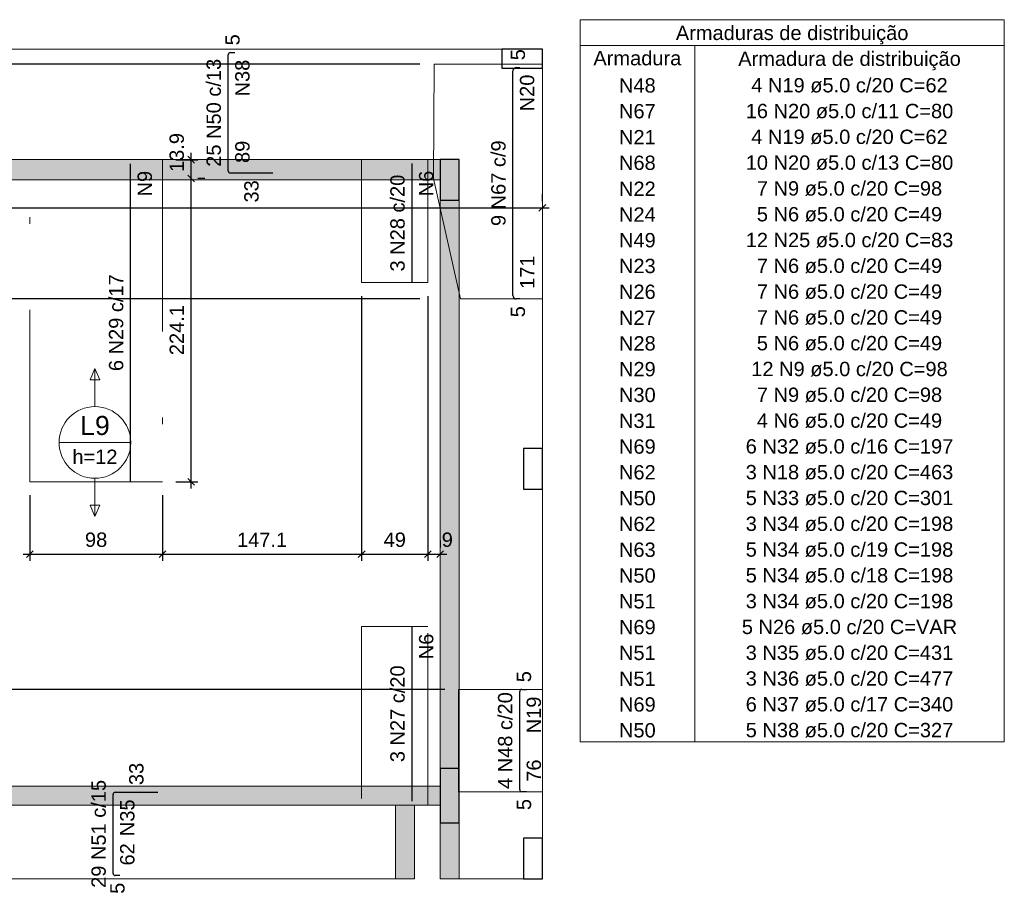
# Model space of a CAD drawing. Header units: millimetres. Extents: x 1852 to 2571, y -668 to -390.
# Tile 11 of 84: x 1927 to 1942, y -560 to -547. Entities that reach past the tile are written whole.
import ezdxf

# ---------------------------------------------------------------- set-up
doc = ezdxf.new("R2010")
doc.units = ezdxf.units.MM
doc.linetypes.add('DASHDOT', pattern=[25.4, 12.7, -6.35, 0, -6.35])
for name, color, linetype, lineweight in [('Descrição da armadura', 7, 'Continuous', 5), ('DT-Armadura negativa', 4, 'Continuous', 30), ('DT-Cotas', 9, 'Continuous', 5), ('DT-Hachura pilar em laje', 252, 'Continuous', 5), ('DT-Hachura viga em laje', 254, 'Continuous', 5), ('DT-Pontilhado', 9, 'DASHDOT', 5), ('DT-Relação do aço', 250, 'Continuous', 5), ('DT-Textos', 7, 'Continuous', 5), ('FO-Pilares', 4, 'Continuous', 30), ('FO-Vigas', 1, 'Continuous', 20), ('Textos armaduras', 7, 'Continuous', 5)]:
    doc.layers.add(name, color=color, linetype=linetype, lineweight=lineweight)
doc.styles.add('ARIAL', font='arial.ttf')
doc.styles.get("Standard").update_dxf_attribs({"font": 'arial.ttf'})
doc.dimstyles.new('UM_50.000000', dxfattribs={"dimtxt": 0.18, "dimasz": 0.1, "dimexe": 0.1, "dimexo": 0.2, "dimgap": 0, "dimtad": 1, "dimtih": 1, "dimtoh": 1, "dimdec": 1, "dimlfac": 50, "dimzin": 0, "dimdsep": 46, "dimtxsty": 'Standard', "dimcen": 0.09, "dimdle": 0.1, "dimadec": 1, "dimazin": 2, "dimtfac": 1, "dimtdec": 4, "dimtofl": 0, "dimtmove": 0, "dimatfit": 3, "dimfxl": 1, "dimtolj": 1, "dimarcsym": 0})

# ---------------------------------------------------------------- blocks, each defined once
blk = doc.blocks.new('_Oblique')
at = {"color": 0, "linetype": 'ByBlock', "lineweight": -2}
blk.add_line((-0.5, -0.5), (0.5, 0.5), dxfattribs=at)
blk = doc.blocks.new('*D543')
at = {"layer": 'DT-Cotas', "color": 0, "lineweight": -2, "transparency": 16777216}
for p, q in [((1933.185, -551.511), (1924.83, -551.511)), ((1924.93, -557.382), (1924.93, -551.411)), ((1933.554, -557.282), (1924.83, -557.282))]:
    blk.add_line(p, q, dxfattribs=at)
at = {"layer": 'DT-Cotas', "color": 0, "lineweight": -2, "transparency": 16777216, "xscale": 0.1, "yscale": 0.1, "zscale": 0.1}
for p, rotation in [((1924.93, -551.511), 90), ((1924.93, -557.282), 270)]:
    blk.add_blockref('_Oblique', p, dxfattribs=dict(at, rotation=rotation))
at = {"layer": 'DT-Cotas', "color": 7, "transparency": 16777216, "insert": (1924.718, -554.396), "char_height": 0.2118, "attachment_point": 5, "rotation": 90, "style": 'ARIAL'}
blk.add_mtext('\\A1;288.5', dxfattribs=at)
blk = doc.blocks.new('*D544')
at = {"layer": 'DT-Cotas', "color": 0, "lineweight": -2, "transparency": 16777216}
for p, q in [((1916.674, -549.739), (1925.03, -549.739)), ((1924.93, -551.611), (1924.93, -549.639)), ((1933.185, -551.511), (1924.83, -551.511))]:
    blk.add_line(p, q, dxfattribs=at)
at = {"layer": 'DT-Cotas', "color": 0, "lineweight": -2, "transparency": 16777216, "xscale": 0.1, "yscale": 0.1, "zscale": 0.1}
for p, rotation in [((1924.93, -549.739), 90), ((1924.93, -551.511), 270)]:
    blk.add_blockref('_Oblique', p, dxfattribs=dict(at, rotation=rotation))
at = {"layer": 'DT-Cotas', "color": 7, "transparency": 16777216, "insert": (1924.718, -550.625), "char_height": 0.2118, "attachment_point": 5, "rotation": 90, "style": 'ARIAL'}
blk.add_mtext('\\A1;88.6', dxfattribs=at)
blk = doc.blocks.new('*D545')
at = {"layer": 'DT-Cotas', "color": 0, "lineweight": -2, "transparency": 16777216}
for p, q in [((1924.93, -548.315), (1924.93, -547.939)), ((1933.185, -548.039), (1924.83, -548.039)), ((1916.674, -548.215), (1925.03, -548.215))]:
    blk.add_line(p, q, dxfattribs=at)
at = {"layer": 'DT-Cotas', "color": 0, "lineweight": -2, "transparency": 16777216, "xscale": 0.1, "yscale": 0.1, "zscale": 0.1}
for p, rotation in [((1924.93, -548.039), 90), ((1924.93, -548.215), 270)]:
    blk.add_blockref('_Oblique', p, dxfattribs=dict(at, rotation=rotation))
at = {"layer": 'DT-Cotas', "color": 7, "transparency": 16777216, "insert": (1924.718, -547.933), "char_height": 0.2118, "attachment_point": 5, "rotation": 90, "style": 'ARIAL'}
blk.add_mtext('\\A1;8.8', dxfattribs=at)
blk = doc.blocks.new('*D546')
at = {"layer": 'DT-Cotas', "color": 0, "lineweight": -2, "transparency": 16777216}
for p, q in [((1924.93, -548.139), (1924.93, -547.719)), ((1925.13, -547.819), (1925.03, -547.819)), ((1933.185, -548.039), (1924.83, -548.039))]:
    blk.add_line(p, q, dxfattribs=at)
at = {"layer": 'DT-Cotas', "color": 0, "lineweight": -2, "transparency": 16777216, "xscale": 0.1, "yscale": 0.1, "zscale": 0.1}
for p, rotation in [((1924.93, -547.819), 90), ((1924.93, -548.039), 270)]:
    blk.add_blockref('_Oblique', p, dxfattribs=dict(at, rotation=rotation))
at = {"layer": 'DT-Cotas', "color": 7, "transparency": 16777216, "insert": (1924.718, -547.713), "char_height": 0.2118, "attachment_point": 5, "rotation": 90, "style": 'ARIAL'}
blk.add_mtext('\\A1;11', dxfattribs=at)
blk = doc.blocks.new('*D550')
at = {"layer": 'DT-Cotas', "color": 0, "lineweight": -2, "transparency": 16777216}
for p, q in [((1916.474, -549.939), (1916.474, -550.263)), ((1934.994, -549.963), (1934.994, -550.063)), ((1916.374, -550.163), (1935.094, -550.163))]:
    blk.add_line(p, q, dxfattribs=at)
at = {"layer": 'DT-Cotas', "color": 0, "lineweight": -2, "transparency": 16777216, "xscale": 0.1, "yscale": 0.1, "zscale": 0.1, "rotation": 180}
blk.add_blockref('_Oblique', (1916.474, -550.163), dxfattribs=at)
at = {"layer": 'DT-Cotas', "color": 0, "lineweight": -2, "transparency": 16777216, "xscale": 0.1, "yscale": 0.1, "zscale": 0.1}
blk.add_blockref('_Oblique', (1934.994, -550.163), dxfattribs=at)
at = {"layer": 'DT-Cotas', "color": 7, "transparency": 16777216, "insert": (1925.734, -549.951), "char_height": 0.2118, "attachment_point": 5, "rotation": 0.0057, "style": 'ARIAL'}
blk.add_mtext('\\A1;926', dxfattribs=at)
blk = doc.blocks.new('*D563')
at = {"layer": 'DT-Cotas', "color": 0, "lineweight": -2, "transparency": 16777216}
for p, q in [((1929.805, -554.312), (1929.805, -549.629)), ((1930.005, -549.729), (1929.905, -549.729)), ((1929.581, -554.212), (1929.905, -554.212))]:
    blk.add_line(p, q, dxfattribs=at)
at = {"layer": 'DT-Cotas', "color": 0, "lineweight": -2, "transparency": 16777216, "xscale": 0.1, "yscale": 0.1, "zscale": 0.1}
for p, rotation in [((1929.805, -549.729), 90), ((1929.805, -554.212), 270)]:
    blk.add_blockref('_Oblique', p, dxfattribs=dict(at, rotation=rotation))
at = {"layer": 'DT-Cotas', "color": 7, "transparency": 16777216, "insert": (1929.593, -551.971), "char_height": 0.2118, "attachment_point": 5, "rotation": 90, "style": 'ARIAL'}
blk.add_mtext('\\A1;224.1', dxfattribs=at)
blk = doc.blocks.new('*D564')
at = {"layer": 'DT-Cotas', "color": 0, "lineweight": -2, "transparency": 16777216}
for p, q in [((1929.581, -549.452), (1929.905, -549.452)), ((1929.805, -549.829), (1929.805, -549.352)), ((1930.005, -549.729), (1929.905, -549.729))]:
    blk.add_line(p, q, dxfattribs=at)
at = {"layer": 'DT-Cotas', "color": 0, "lineweight": -2, "transparency": 16777216, "xscale": 0.1, "yscale": 0.1, "zscale": 0.1}
for p, rotation in [((1929.805, -549.452), 90), ((1929.805, -549.729), 270)]:
    blk.add_blockref('_Oblique', p, dxfattribs=dict(at, rotation=rotation))
at = {"layer": 'DT-Cotas', "color": 7, "transparency": 16777216, "insert": (1929.593, -549.346), "char_height": 0.2118, "attachment_point": 5, "rotation": 90, "style": 'ARIAL'}
blk.add_mtext('\\A1;13.9', dxfattribs=at)
blk = doc.blocks.new('*D565')
at = {"layer": 'DT-Cotas', "color": 0, "lineweight": -2, "transparency": 16777216}
for p, q in [((1927.421, -554.412), (1927.421, -555.382)), ((1929.381, -554.412), (1929.381, -555.382)), ((1927.321, -555.282), (1929.481, -555.282))]:
    blk.add_line(p, q, dxfattribs=at)
at = {"layer": 'DT-Cotas', "color": 0, "lineweight": -2, "transparency": 16777216, "xscale": 0.1, "yscale": 0.1, "zscale": 0.1, "rotation": 180}
blk.add_blockref('_Oblique', (1927.421, -555.282), dxfattribs=at)
at = {"layer": 'DT-Cotas', "color": 0, "lineweight": -2, "transparency": 16777216, "xscale": 0.1, "yscale": 0.1, "zscale": 0.1}
blk.add_blockref('_Oblique', (1929.381, -555.282), dxfattribs=at)
at = {"layer": 'DT-Cotas', "color": 7, "transparency": 16777216, "insert": (1928.401, -555.07), "char_height": 0.2118, "attachment_point": 5, "rotation": 0.0057, "style": 'ARIAL'}
blk.add_mtext('\\A1;98', dxfattribs=at)
blk = doc.blocks.new('*D566')
at = {"layer": 'DT-Cotas', "color": 0, "lineweight": -2, "transparency": 16777216}
for p, q in [((1932.324, -551.469), (1932.324, -555.382)), ((1929.381, -554.412), (1929.381, -555.382)), ((1929.281, -555.282), (1932.424, -555.282))]:
    blk.add_line(p, q, dxfattribs=at)
at = {"layer": 'DT-Cotas', "color": 0, "lineweight": -2, "transparency": 16777216, "xscale": 0.1, "yscale": 0.1, "zscale": 0.1, "rotation": 180}
blk.add_blockref('_Oblique', (1929.381, -555.282), dxfattribs=at)
at = {"layer": 'DT-Cotas', "color": 0, "lineweight": -2, "transparency": 16777216, "xscale": 0.1, "yscale": 0.1, "zscale": 0.1}
blk.add_blockref('_Oblique', (1932.324, -555.282), dxfattribs=at)
at = {"layer": 'DT-Cotas', "color": 7, "transparency": 16777216, "insert": (1930.853, -555.07), "char_height": 0.2118, "attachment_point": 5, "rotation": 0.0057, "style": 'ARIAL'}
blk.add_mtext('\\A1;147.1', dxfattribs=at)
blk = doc.blocks.new('*D567')
at = {"layer": 'DT-Cotas', "color": 0, "lineweight": -2, "transparency": 16777216}
for p, q in [((1932.324, -551.469), (1932.324, -555.382)), ((1933.304, -551.469), (1933.304, -555.382)), ((1932.224, -555.282), (1933.404, -555.282))]:
    blk.add_line(p, q, dxfattribs=at)
at = {"layer": 'DT-Cotas', "color": 0, "lineweight": -2, "transparency": 16777216, "xscale": 0.1, "yscale": 0.1, "zscale": 0.1, "rotation": 180}
blk.add_blockref('_Oblique', (1932.324, -555.282), dxfattribs=at)
at = {"layer": 'DT-Cotas', "color": 0, "lineweight": -2, "transparency": 16777216, "xscale": 0.1, "yscale": 0.1, "zscale": 0.1}
blk.add_blockref('_Oblique', (1933.304, -555.282), dxfattribs=at)
at = {"layer": 'DT-Cotas', "color": 7, "transparency": 16777216, "insert": (1932.814, -555.07), "char_height": 0.2118, "attachment_point": 5, "rotation": 0.0057, "style": 'ARIAL'}
blk.add_mtext('\\A1;49', dxfattribs=at)
blk = doc.blocks.new('*D568')
at = {"layer": 'DT-Cotas', "color": 0, "lineweight": -2, "transparency": 16777216}
for p, q in [((1933.304, -551.469), (1933.304, -555.382)), ((1933.484, -555.082), (1933.484, -555.182)), ((1933.204, -555.282), (1933.584, -555.282))]:
    blk.add_line(p, q, dxfattribs=at)
at = {"layer": 'DT-Cotas', "color": 0, "lineweight": -2, "transparency": 16777216, "xscale": 0.1, "yscale": 0.1, "zscale": 0.1, "rotation": 180}
blk.add_blockref('_Oblique', (1933.304, -555.282), dxfattribs=at)
at = {"layer": 'DT-Cotas', "color": 0, "lineweight": -2, "transparency": 16777216, "xscale": 0.1, "yscale": 0.1, "zscale": 0.1}
blk.add_blockref('_Oblique', (1933.484, -555.282), dxfattribs=at)
at = {"layer": 'DT-Cotas', "color": 7, "transparency": 16777216, "insert": (1933.59, -555.07), "char_height": 0.2118, "attachment_point": 5, "rotation": 0.0057, "style": 'ARIAL'}
blk.add_mtext('\\A1;9', dxfattribs=at)

msp = doc.modelspace()

# ---------------------------------------------------------------- hatches: boundary and pattern name
at = {"layer": 'DT-Hachura pilar em laje', "linetype": 'Continuous'}
for points in [[(1933.4839, -550.0493), (1933.6239, -550.0493), (1933.7639, -550.0493), (1933.7639, -549.7493), (1933.7639, -549.4493), (1933.6239, -549.4493), (1933.4839, -549.4493), (1933.4839, -549.7493)], [(1933.7639, -558.4517), (1933.6239, -558.4517), (1933.4839, -558.4517), (1933.4839, -558.8517), (1933.4839, -559.2517), (1933.6239, -559.2517), (1933.7639, -559.2517), (1933.7639, -558.8517)]]:
    msp.add_hatch(color=256, dxfattribs=at).paths.add_polyline_path(points)
at = {"layer": 'DT-Hachura viga em laje', "linetype": 'Continuous'}
for points in [[(1933.4839, -549.4495), (1933.4839, -549.4495), (1927.0823, -549.4495), (1927.0823, -549.7495), (1933.4839, -549.7495), (1933.4839, -549.4495)], [(1933.7637, -550.0493), (1933.7637, -550.0493), (1933.4839, -550.0493), (1933.4839, -558.4517), (1933.7637, -558.4517), (1933.7637, -550.0493)], [(1932.9637, -558.8517), (1932.9637, -558.8517), (1932.9637, -558.7117), (1924.4815, -558.7117), (1924.4815, -558.9917), (1932.8237, -558.9917), (1932.9637, -558.8517)], [(1933.4839, -558.7117), (1933.4839, -558.7117), (1932.9637, -558.7117), (1932.9637, -558.8517), (1933.1037, -558.9917), (1933.4839, -558.9917), (1933.4839, -558.7117)], [(1933.1037, -558.9917), (1933.1037, -558.9917), (1932.9637, -558.8517), (1932.8237, -558.9917), (1932.8237, -560.0821), (1933.1037, -560.0821), (1933.1037, -558.9917)], [(1933.7639, -559.2517), (1933.7639, -559.2517), (1933.4839, -559.2517), (1933.4839, -560.0821), (1933.7639, -560.0821), (1933.7639, -559.2517)]]:
    msp.add_hatch(color=256, dxfattribs=at).paths.add_polyline_path(points)

# ---------------------------------------------------------------- linework, layer by layer
at = {"layer": 'DT-Armadura negativa'}
for p, q in [((1930.3846, -547.8689), (1930.4531, -547.8689)), ((1930.3531, -549.618), (1930.3531, -547.9004)), ((1934.5598, -551.4609), (1934.5598, -548.1389)), ((1934.6098, -548.0889), (1934.6598, -548.0889)), ((1928.9111, -554.2117), (1928.9111, -549.5117)), ((1933.0687, -551.2695), (1933.0687, -549.5095)), ((1931.0131, -549.6495), (1930.3846, -549.6495)), ((1934.6598, -551.5109), (1934.6098, -551.5109)), ((1933.0687, -558.9317), (1933.0687, -556.3517)), ((1934.6595, -558.7632), (1934.6595, -557.3132)), ((1934.691, -557.2817), (1934.7595, -557.2817)), ((1934.7595, -558.7947), (1934.691, -558.7947)), ((1928.6526, -560.0006), (1928.6526, -558.8332)), ((1928.6841, -558.8017), (1929.3126, -558.8017)), ((1928.7526, -560.0321), (1928.6841, -560.0321))]:
    msp.add_line(p, q, dxfattribs=at)
for centre, radius, start, end in [((1930.3846, -547.9004), 0.0315, 90, 180), ((1934.6098, -548.1389), 0.05, 90, 180), ((1930.3846, -549.618), 0.0315, 180, 270), ((1934.6098, -551.4609), 0.05, 180, 270), ((1934.691, -557.3132), 0.0315, 90, 180), ((1934.691, -558.7632), 0.0315, 180, 270), ((1928.6841, -558.8332), 0.0315, 90, 180), ((1928.6841, -560.0006), 0.0315, 180, 270)]:
    msp.add_arc(centre, radius, start, end, dxfattribs=at)
at = {"layer": 'DT-Pontilhado', "ltscale": 0.2}
for points in [[(1934.9943, -551.5108), (1934.5919, -551.5109), (1933.7869, -551.5109), (1933.3851, -549.7302), (1933.3943, -548.0389), (1933.7869, -548.0389), (1934.5919, -548.0389), (1934.9943, -548.0389), (1934.9943, -551.5108)], [(1929.3815, -554.2117), (1928.8915, -554.2117), (1927.9115, -554.2117), (1927.4215, -554.2117), (1927.4215, -549.4517), (1927.9115, -549.4517), (1928.8915, -549.4517), (1929.3815, -549.4517), (1929.3815, -554.2117)], [(1932.3239, -551.2695), (1933.3039, -551.2695), (1933.3039, -549.4495), (1932.3239, -549.4495), (1932.3239, -551.2695)], [(1932.3239, -558.9917), (1933.3039, -558.9917), (1933.3039, -556.3517), (1932.3239, -556.3517), (1932.3239, -558.9917)], [(1934.9943, -558.7947), (1934.5919, -558.7947), (1933.7869, -558.7947), (1933.7543, -558.7947), (1933.7543, -557.2817), (1933.7869, -557.2817), (1934.5919, -557.2817), (1934.9943, -557.2817), (1934.9943, -558.7947)]]:
    msp.add_lwpolyline(points, close=True, dxfattribs=at)
at = {"layer": 'DT-Relação do aço'}
for p, q in [((1935.5508, -547.383), (1935.5508, -558.0578)), ((1935.5508, -547.383), (1941.8201, -547.383)), ((1941.8201, -547.383), (1941.8201, -558.0578)), ((1935.5508, -547.7643), (1941.8201, -547.7643)), ((1937.2452, -547.7643), (1937.2452, -558.0578)), ((1935.5508, -558.0578), (1941.8201, -558.0578))]:
    msp.add_line(p, q, dxfattribs=at)
at = {"layer": 'DT-Textos'}
for p, q in [((1928.3836, -552.5372), (1928.313, -552.7067)), ((1928.4542, -552.7067), (1928.3836, -552.5372)), ((1928.313, -552.7067), (1928.4542, -552.7067)), ((1927.8541, -553.6315), (1928.9131, -553.6315)), ((1928.4542, -554.5564), (1928.313, -554.5564)), ((1928.313, -554.5564), (1928.3836, -554.7258)), ((1928.3836, -554.7258), (1928.4542, -554.5564))]:
    msp.add_line(p, q, dxfattribs=at)
for points in [[(1928.3836, -553.102), (1928.3836, -552.5372)], [(1928.3836, -554.161), (1928.3836, -554.7258)]]:
    msp.add_lwpolyline(points, dxfattribs=at)
msp.add_circle((1928.3836, -553.6315), 0.5295, dxfattribs=at)
at = {"layer": 'FO-Pilares'}
for points in [[(1934.3943, -547.8189), (1934.3943, -547.9589), (1934.3943, -548.0989), (1934.6943, -548.0989), (1934.9943, -548.0989), (1934.9943, -547.9589), (1934.9943, -547.8189), (1934.6943, -547.8189), (1934.3943, -547.8189)], [(1933.4839, -550.0493), (1933.6239, -550.0493), (1933.7639, -550.0493), (1933.7639, -549.7493), (1933.7639, -549.4493), (1933.6239, -549.4493), (1933.4839, -549.4493), (1933.4839, -549.7493), (1933.4839, -550.0493)], [(1934.9943, -553.7205), (1934.8543, -553.7205), (1934.7143, -553.7205), (1934.7143, -554.0205), (1934.7143, -554.3205), (1934.8543, -554.3205), (1934.9943, -554.3205), (1934.9943, -554.0205), (1934.9943, -553.7205)], [(1933.7639, -558.4517), (1933.6239, -558.4517), (1933.4839, -558.4517), (1933.4839, -558.8517), (1933.4839, -559.2517), (1933.6239, -559.2517), (1933.7639, -559.2517), (1933.7639, -558.8517), (1933.7639, -558.4517)], [(1934.9943, -559.4821), (1934.8543, -559.4821), (1934.7143, -559.4821), (1934.7143, -559.7821), (1934.7143, -560.0821), (1934.8543, -560.0821), (1934.9943, -560.0821), (1934.9943, -559.7821), (1934.9943, -559.4821)]]:
    msp.add_lwpolyline(points, close=True, dxfattribs=at)
at = {"layer": 'FO-Vigas'}
for p, q in [((1924.8115, -547.8189), (1934.3943, -547.8189)), ((1934.9943, -553.7205), (1934.9943, -548.0989)), ((1927.0823, -549.4495), (1933.4839, -549.4495)), ((1927.0823, -549.7495), (1933.4839, -549.7495)), ((1933.4839, -558.4517), (1933.4839, -550.0493)), ((1933.7639, -558.4517), (1933.7639, -550.0493)), ((1934.9943, -559.4821), (1934.9943, -554.3205)), ((1924.4815, -558.7117), (1932.9637, -558.7117)), ((1932.9637, -558.7117), (1933.4839, -558.7117)), ((1924.4815, -558.9917), (1932.8237, -558.9917)), ((1932.8237, -560.0821), (1932.8237, -558.9917)), ((1933.1037, -558.9917), (1933.4839, -558.9917)), ((1933.1037, -560.0821), (1933.1037, -558.9917)), ((1933.4839, -560.0821), (1933.4839, -559.2517)), ((1933.7639, -560.0821), (1933.7639, -559.2517)), ((1924.6415, -560.0821), (1932.8237, -560.0821)), ((1932.8237, -560.0821), (1933.1037, -560.0821)), ((1933.4839, -560.0821), (1933.7639, -560.0821)), ((1933.7639, -560.0821), (1934.7143, -560.0821))]:
    msp.add_line(p, q, dxfattribs=at)

# ---------------------------------------------------------------- texts
at = {"layer": 'Descrição da armadura', "linetype": 'Continuous', "char_height": 0.2118, "rotation": 90, "line_spacing_factor": 0.798, "style": 'ARIAL'}
for s, insert, width, attachment_point in [('25 N50 c/13', (1930.2472, -548.7592), 3.199294, 8), ('N38', (1930.6708, -547.9748), 1.088351, 9), ('N20', (1934.8775, -548.1948), 1.088351, 9), ('9 N67 c/9', (1934.4539, -549.7999), 2.539389, 8), ('N6', (1933.3864, -549.6154), 0.758398, 9), ('N9', (1929.2288, -549.6176), 0.758398, 9), ('3 N28 c/20', (1932.9628, -550.3895), 2.869342, 8), ('6 N29 c/17', (1928.8052, -551.8617), 2.869342, 8), ('N6', (1933.3864, -556.4576), 0.758398, 9), ('3 N27 c/20', (1932.9628, -557.6417), 2.869342, 8), ('4 N48 c/20', (1934.5536, -558.0382), 2.869342, 8), ('N19', (1934.9772, -557.3876), 1.088351, 9), ('29 N51 c/15', (1928.5467, -559.4169), 3.199294, 8), ('N35', (1928.9703, -558.9076), 1.088351, 9)]:
    msp.add_mtext(s, dxfattribs=dict(at, insert=insert, width=width, attachment_point=attachment_point))
at = {"layer": 'Descrição da armadura', "linetype": 'Continuous', "char_height": 0.2118, "attachment_point": 8, "line_spacing_factor": 0.798, "style": 'ARIAL'}
for s, insert, width in [('4 N19 ø5.0 c/20 C=62', (1939.5326, -548.4632), 5.820954), ('N48', (1936.398, -548.4632), 1.088351), ('N67', (1936.398, -548.8445), 1.088351), ('16 N20 ø5.0 c/11 C=80', (1939.5326, -548.8445), 6.150907), ('N21', (1936.398, -549.2257), 1.088351), ('4 N19 ø5.0 c/20 C=62', (1939.5326, -549.2257), 5.820954), ('N68', (1936.398, -549.6069), 1.088351), ('10 N20 ø5.0 c/13 C=80', (1939.5326, -549.6069), 6.150907), ('N22', (1936.398, -549.9882), 1.088351), ('7 N9 ø5.0 c/20 C=98', (1939.5326, -549.9882), 5.491002), ('N24', (1936.398, -550.3694), 1.088351), ('5 N6 ø5.0 c/20 C=49', (1939.5326, -550.3694), 5.491002), ('N49', (1936.398, -550.7507), 1.088351), ('12 N25 ø5.0 c/20 C=83', (1939.5326, -550.7507), 6.150907), ('N23', (1936.398, -551.1319), 1.088351), ('7 N6 ø5.0 c/20 C=49', (1939.5326, -551.1319), 5.491002), ('N26', (1936.398, -551.5131), 1.088351), ('7 N6 ø5.0 c/20 C=49', (1939.5326, -551.5131), 5.491002), ('N27', (1936.398, -551.8944), 1.088351), ('7 N6 ø5.0 c/20 C=49', (1939.5326, -551.8944), 5.491002), ('N28', (1936.398, -552.2756), 1.088351), ('5 N6 ø5.0 c/20 C=49', (1939.5326, -552.2756), 5.491002), ('N29', (1936.398, -552.6569), 1.088351), ('12 N9 ø5.0 c/20 C=98', (1939.5326, -552.6569), 5.820954), ('N30', (1936.398, -553.0381), 1.088351), ('7 N9 ø5.0 c/20 C=98', (1939.5326, -553.0381), 5.491002), ('N31', (1936.398, -553.4193), 1.088351), ('4 N6 ø5.0 c/20 C=49', (1939.5326, -553.4193), 5.491002), ('N69', (1936.398, -553.8006), 1.088351), ('6 N32 ø5.0 c/16 C=197', (1939.5326, -553.8006), 6.150907), ('N62', (1936.398, -554.1818), 1.088351), ('3 N18 ø5.0 c/20 C=463', (1939.5326, -554.1818), 6.150907), ('N50', (1936.398, -554.5631), 1.088351), ('5 N33 ø5.0 c/20 C=301', (1939.5326, -554.5631), 6.150907), ('N62', (1936.398, -554.9443), 1.088351), ('3 N34 ø5.0 c/20 C=198', (1939.5326, -554.9443), 6.150907), ('N63', (1936.398, -555.3255), 1.088351), ('5 N34 ø5.0 c/19 C=198', (1939.5326, -555.3255), 6.150907), ('N50', (1936.398, -555.7068), 1.088351), ('5 N34 ø5.0 c/18 C=198', (1939.5326, -555.7068), 6.150907), ('N51', (1936.398, -556.088), 1.088351), ('3 N34 ø5.0 c/20 C=198', (1939.5326, -556.088), 6.150907), ('5 N26 ø5.0 c/20 C=VAR', (1939.5326, -556.4693), 6.380918), ('N69', (1936.398, -556.4693), 1.088351), ('N51', (1936.398, -556.8505), 1.088351), ('3 N35 ø5.0 c/20 C=431', (1939.5326, -556.8505), 6.150907), ('N51', (1936.398, -557.2317), 1.088351), ('3 N36 ø5.0 c/20 C=477', (1939.5326, -557.2317), 6.150907), ('N69', (1936.398, -557.613), 1.088351), ('6 N37 ø5.0 c/17 C=340', (1939.5326, -557.613), 6.150907), ('N50', (1936.398, -557.9942), 1.088351), ('5 N38 ø5.0 c/20 C=327', (1939.5326, -557.9942), 6.150907)]:
    msp.add_mtext(s, dxfattribs=dict(at, insert=insert, width=width))
at = {"layer": 'DT-Textos', "attachment_point": 8, "line_spacing_factor": 0.798, "style": 'ARIAL'}
for s, insert, char_height in [('L9', (1928.3836, -553.5256), 0.2824), ('h=12', (1928.3836, -553.9492), 0.2118)]:
    msp.add_mtext(s, dxfattribs=dict(at, insert=insert, char_height=char_height))
at = {"layer": 'Textos armaduras', "linetype": 'Continuous', "char_height": 0.2118, "attachment_point": 8, "line_spacing_factor": 0.798, "style": 'ARIAL'}
for s, insert in [('Armaduras de distribuição', (1938.685, -547.749)), ('Armadura', (1936.398, -548.0608)), ('Armadura de distribuição', (1939.533, -548.131))]:
    msp.add_mtext(s, dxfattribs=dict(at, insert=insert))
at = {"layer": 'Textos armaduras', "linetype": 'Continuous', "char_height": 0.2118, "attachment_point": 7, "rotation": 90, "line_spacing_factor": 0.798, "style": 'ARIAL'}
for s, insert, width in [('5', (1930.5247, -547.763), 0.329953), ('5', (1934.7407, -547.983), 0.329953), ('89', (1930.6708, -549.5012), 0.659905), ('33', (1930.8047, -550.0853), 0.659905), ('171', (1934.8775, -551.3626), 0.989858), ('5', (1934.7407, -551.7818), 0.329953), ('5', (1934.8311, -557.1758), 0.329953), ('76', (1934.9772, -558.6464), 0.659905), ('33', (1929.1042, -558.6958), 0.659905), ('5', (1934.8311, -559.0656), 0.329953), ('62', (1928.9703, -559.8838), 0.659905), ('5', (1928.8242, -560.303), 0.329953)]:
    msp.add_mtext(s, dxfattribs=dict(at, insert=insert, width=width))

# ---------------------------------------------------------------- dimensions: what is measured, and where the dimension line sits
at = {"layer": 'DT-Cotas'}
for base, p1, p2, picture, middle in [((1924.9297, -547.8189), (1933.3851, -548.0389), (1924.9297, -547.8189), '*D546', (1924.7179, -547.713)), ((1924.9297, -548.0389), (1916.4743, -548.2147), (1933.3851, -548.0389), '*D545', (1924.7179, -547.933)), ((1929.8051, -549.4517), (1929.8051, -549.7295), (1929.3815, -549.4517), '*D564', (1929.5933, -549.3458)), ((1929.8051, -549.7295), (1929.3815, -554.2117), (1929.8051, -549.7295), '*D563', (1929.5933, -551.9706)), ((1924.9297, -549.7395), (1933.3851, -551.5109), (1916.4743, -549.7395), '*D544', (1924.7179, -550.6252)), ((1924.9297, -551.5109), (1933.7543, -557.2817), (1933.3851, -551.5109), '*D543', (1924.7179, -554.3963))]:
    dim = msp.add_linear_dim(base=base, p1=p1, p2=p2, angle=90, dimstyle='UM_50.000000', override={"dimtxt": 0.2118, "dimasz": 0.1, "dimexe": 0.1, "dimexo": 0.2, "dimtad": 1, "dimtih": 0, "dimtoh": 0, "dimdec": 1, "dimlfac": 50, "dimzin": 8, "dimtxsty": 'ARIAL', "dimblk": 'Oblique', "dimblk1": 'Oblique', "dimblk2": 'Oblique', "dimsah": 1, "dimdle": 0.1, "dimse1": 0, "dimse2": 0, "dimclrt": 7, "dimadec": 1, "dimazin": 3, "dimtmove": 2, "dimldrblk": 'Oblique'}, dxfattribs=at)
    dim.commit()
    dim.dimension.update_dxf_attribs({"geometry": picture, "text_midpoint": middle, "dimtype": 160, "text_rotation": 90})
for base, p1, p2, picture, middle in [((1934.9943, -550.1631), (1916.4743, -549.7395), (1934.9943, -550.1631), '*D550', (1925.7343, -549.9513)), ((1932.3239, -555.2817), (1929.3815, -554.2117), (1932.3239, -551.2695), '*D566', (1930.8527, -555.0699)), ((1933.3039, -555.2817), (1932.3239, -551.2695), (1933.3039, -551.2695), '*D567', (1932.8139, -555.0699)), ((1933.4839, -555.2817), (1933.3039, -551.2695), (1933.4839, -555.2817), '*D568', (1933.5898, -555.0699)), ((1929.3815, -555.2817), (1927.4215, -554.2117), (1929.3815, -554.2117), '*D565', (1928.4015, -555.0699))]:
    dim = msp.add_linear_dim(base=base, p1=p1, p2=p2, dimstyle='UM_50.000000', override={"dimtxt": 0.2118, "dimasz": 0.1, "dimexe": 0.1, "dimexo": 0.2, "dimtad": 1, "dimtih": 0, "dimtoh": 0, "dimdec": 1, "dimlfac": 50, "dimzin": 8, "dimtxsty": 'ARIAL', "dimblk": 'Oblique', "dimblk1": 'Oblique', "dimblk2": 'Oblique', "dimsah": 1, "dimdle": 0.1, "dimse1": 0, "dimse2": 0, "dimclrt": 7, "dimadec": 1, "dimazin": 3, "dimtmove": 2, "dimldrblk": 'Oblique'}, dxfattribs=at)
    dim.commit()
    dim.dimension.update_dxf_attribs({"geometry": picture, "text_midpoint": middle, "dimtype": 160, "text_rotation": 0.00573})

doc.saveas('drawing.dxf')
